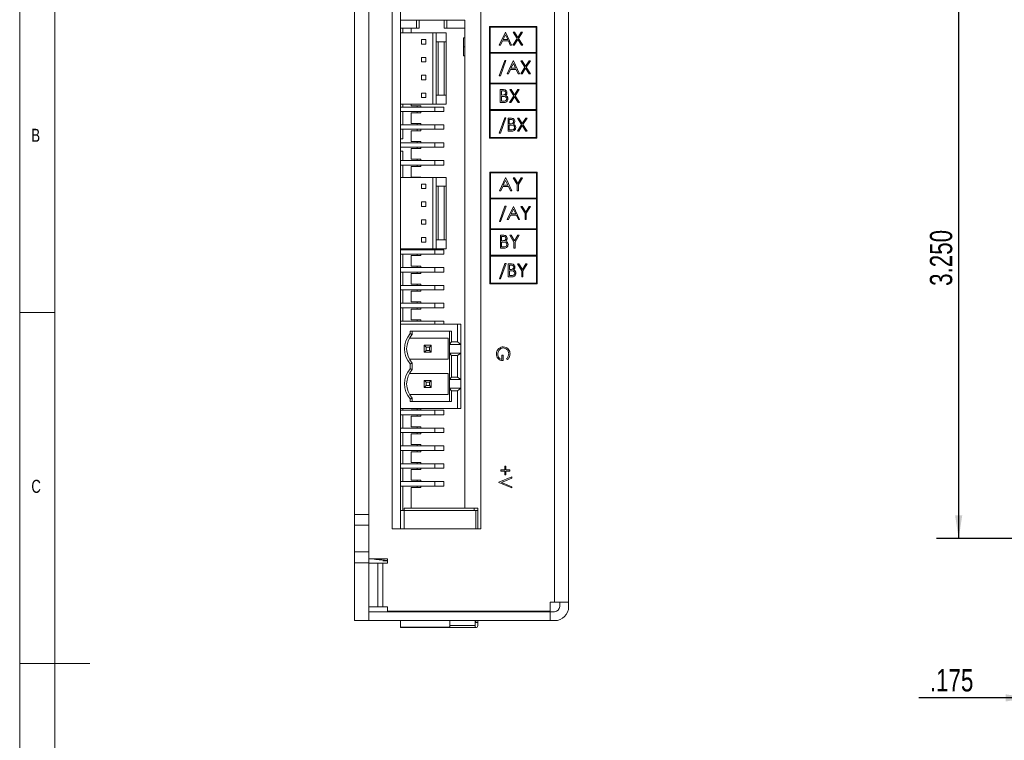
# Model space of a CAD drawing. Header units: inches. Extents: x 0.2 to 16.3, y 0.2 to 11.5.
# Tile 13 of 22: x 0.2 to 5.7, y 5.4 to 9.5. Entities that reach past the tile are written whole.
import ezdxf

# ---------------------------------------------------------------- set-up
doc = ezdxf.new("R2010")
doc.units = ezdxf.units.IN
doc.header["$MEASUREMENT"] = 0
doc.layers.add('FORMAT', color=7, linetype='Continuous')
doc.styles.add('SLDTEXTSTYLE0', font='TXT', dxfattribs={"width": 0.75})
doc.dimstyles.new('SLDDIMSTYLE0', dxfattribs={"dimtxt": 0.125, "dimasz": 0.13, "dimexe": 0, "dimexo": 0.0625, "dimgap": 0.03125, "dimtad": 2, "dimdec": 3, "dimzin": 4, "dimdsep": 46, "dimtxsty": 'Standard', "dimsah": 1, "dimcen": 0.09, "dimadec": 0, "dimazin": 0, "dimtfac": 1, "dimtdec": 3, "dimtofl": 0, "dimtmove": 0, "dimatfit": 3, "dimfxl": 1, "dimtolj": 1, "dimtzin": 12, "dimarcsym": 0})
doc.dimstyles.new('SLDDIMSTYLE2', dxfattribs={"dimtxt": 0.125, "dimasz": 0.13, "dimexe": 0, "dimexo": 0.0625, "dimgap": 0.03125, "dimtad": 2, "dimdec": 3, "dimzin": 12, "dimdsep": 46, "dimtxsty": 'Standard', "dimsah": 1, "dimcen": 0.09, "dimadec": 0, "dimazin": 0, "dimtfac": 1, "dimtdec": 3, "dimtofl": 0, "dimtmove": 0, "dimatfit": 3, "dimfxl": 1, "dimtolj": 1, "dimtzin": 12, "dimarcsym": 0})

# ---------------------------------------------------------------- blocks, each defined once
blk = doc.blocks.new('*D5')
at = {"layer": 'FORMAT'}
for p, q in [((5.8033, 9.7971), (5.3346, 9.7971)), ((5.4596, 6.5471), (5.4596, 9.7971)), ((5.8033, 6.5471), (5.3346, 6.5471))]:
    blk.add_line(p, q, dxfattribs=at)
for points in [[(5.4596, 9.7971), (5.4396, 9.6671), (5.4796, 9.6671)], [(5.4596, 6.5471), (5.4796, 6.6771), (5.4396, 6.6771)]]:
    blk.add_solid(points, dxfattribs=at)
at = {"layer": 'FORMAT', "insert": (5.2984, 7.9643), "char_height": 0.125, "attachment_point": 1, "rotation": 90, "style": 'SLDTEXTSTYLE0'}
blk.add_mtext('3.250', dxfattribs=at)
blk = doc.blocks.new('*D6')
at = {"layer": 'FORMAT'}
for p, q in [((6.0283, 6.3221), (6.0283, 5.5291)), ((5.8533, 6.0371), (5.8533, 5.5291)), ((5.8533, 5.6541), (5.2355, 5.6541)), ((5.8533, 5.6541), (6.0283, 5.6541)), ((6.0283, 5.6541), (6.2783, 5.6541))]:
    blk.add_line(p, q, dxfattribs=at)
for points in [[(5.8533, 5.6541), (5.7233, 5.6741), (5.7233, 5.6341)], [(6.0283, 5.6541), (6.1583, 5.6341), (6.1583, 5.6741)]]:
    blk.add_solid(points, dxfattribs=at)
at = {"layer": 'FORMAT', "insert": (5.298, 5.8152), "char_height": 0.125, "attachment_point": 1, "style": 'SLDTEXTSTYLE0'}
blk.add_mtext('.175', dxfattribs=at)

msp = doc.modelspace()

# ---------------------------------------------------------------- linework, layer by layer
at = {"color": 7, "linetype": 'Continuous', "lineweight": 0}
for p, q in [((0.1969, 11.4961), (0.1969, 0.1969)), ((0.3937, 11.2992), (0.3937, 0.3937)), ((0.1969, 7.815), (0.3937, 7.815)), ((0.1969, 5.8465), (0.5906, 5.8465))]:
    msp.add_line(p, q, dxfattribs=at)
at = {"color": 7, "linetype": 'Continuous', "lineweight": 15}
for p, q in [((3.1945, 6.1911), (3.1945, 10.1071)), ((3.2735, 10.1071), (3.2735, 6.1911)), ((2.0735, 9.6621), (2.0735, 6.6821)), ((2.1535, 9.6621), (2.1535, 6.6821)), ((2.2845, 9.5071), (2.2845, 6.6021)), ((2.3315, 9.5071), (2.3315, 9.3829)), ((2.7805, 6.6021), (2.7805, 9.5071)), ((2.3315, 9.4543), (2.4215, 9.4543)), ((2.4215, 9.4543), (2.4215, 9.4093)), ((2.4215, 9.4543), (2.4365, 9.4543)), ((2.4365, 9.4543), (2.4365, 9.4093)), ((2.5765, 9.4543), (2.4365, 9.4543)), ((2.5765, 9.4093), (2.5765, 9.4543)), ((2.5765, 9.4543), (2.5915, 9.4543)), ((2.5915, 9.4543), (2.5915, 9.4093)), ((2.5915, 9.4543), (2.6915, 9.4543)), ((2.6915, 9.4093), (2.6915, 9.4543)), ((2.3315, 9.4093), (2.4215, 9.4093)), ((2.3315, 8.9829), (2.3315, 9.3829)), ((2.5115, 9.3829), (2.3315, 9.3829)), ((2.344, 9.3829), (2.344, 9.4093)), ((2.3908, 9.4093), (2.3908, 9.3829)), ((2.4215, 9.4093), (2.4365, 9.4093)), ((2.5315, 9.3829), (2.5115, 9.3829)), ((2.5115, 8.9829), (2.5115, 9.3829)), ((2.5315, 9.3329), (2.5315, 9.3829)), ((2.5865, 9.3829), (2.5315, 9.3829)), ((2.5765, 9.4093), (2.5915, 9.4093)), ((2.5865, 9.3829), (2.5865, 9.3329)), ((2.6915, 9.4093), (2.5915, 9.4093)), ((2.6915, 9.4093), (2.6915, 9.3543)), ((3.0956, 9.419), (2.8303, 9.419)), ((2.8303, 9.419), (2.8303, 8.7921)), ((3.0916, 9.4151), (2.8342, 9.4151)), ((2.8342, 9.4151), (2.8342, 9.2723)), ((2.8847, 9.3142), (2.9193, 9.3871)), ((2.9193, 9.3871), (2.9202, 9.3871)), ((2.9202, 9.3871), (2.9539, 9.3142)), ((2.9618, 9.3871), (2.9694, 9.3871)), ((2.9847, 9.3514), (2.9618, 9.3871)), ((2.9694, 9.3871), (2.9884, 9.3573)), ((2.9884, 9.3573), (3.0075, 9.3871)), ((3.0151, 9.3871), (2.9922, 9.3514)), ((3.0075, 9.3871), (3.0151, 9.3871)), ((3.0916, 9.2723), (3.0916, 9.4151)), ((3.0956, 8.7921), (3.0956, 9.419)), ((2.449, 9.3204), (2.449, 9.3454)), ((2.474, 9.3454), (2.449, 9.3454)), ((2.474, 9.3204), (2.474, 9.3454)), ((2.5315, 9.0329), (2.5315, 9.3329)), ((2.5315, 9.3329), (2.5415, 9.3329)), ((2.5415, 9.3329), (2.5415, 9.0329)), ((2.5765, 9.3329), (2.5415, 9.3329)), ((2.5765, 9.0329), (2.5765, 9.3329)), ((2.5765, 9.3329), (2.5865, 9.3329)), ((2.5865, 9.3329), (2.5865, 9.0329)), ((2.684, 9.3543), (2.6915, 9.3543)), ((2.684, 9.2543), (2.684, 9.3543)), ((2.6915, 9.3543), (2.6915, 9.3043)), ((2.9029, 9.3376), (2.8918, 9.3142)), ((2.936, 9.3376), (2.9029, 9.3376)), ((2.9197, 9.3729), (2.9065, 9.3451)), ((2.9065, 9.3451), (2.9325, 9.3451)), ((2.9325, 9.3451), (2.9197, 9.3729)), ((2.9467, 9.3142), (2.936, 9.3376)), ((2.9609, 9.3142), (2.9847, 9.3514)), ((2.9884, 9.3455), (2.9684, 9.3142)), ((3.0085, 9.3142), (2.9884, 9.3455)), ((2.9922, 9.3514), (3.016, 9.3142)), ((2.449, 9.3204), (2.474, 9.3204)), ((2.6915, 9.3043), (2.684, 9.3043)), ((2.6915, 9.3043), (2.6915, 9.2543)), ((2.8342, 9.2723), (3.0916, 9.2723)), ((2.8918, 9.3142), (2.8847, 9.3142)), ((2.9539, 9.3142), (2.9467, 9.3142)), ((2.9684, 9.3142), (2.9609, 9.3142)), ((3.016, 9.3142), (3.0085, 9.3142)), ((2.449, 9.2204), (2.449, 9.2454)), ((2.474, 9.2454), (2.449, 9.2454)), ((2.449, 9.2204), (2.474, 9.2204)), ((2.474, 9.2204), (2.474, 9.2454)), ((2.6915, 9.2543), (2.684, 9.2543)), ((2.6915, 9.2543), (2.6915, 6.7171)), ((3.0916, 9.2683), (2.8342, 9.2683)), ((2.8342, 9.2683), (2.8342, 9.1009)), ((2.8847, 9.143), (2.9152, 9.2281)), ((2.9221, 9.2281), (2.8916, 9.143)), ((2.9152, 9.2281), (2.9221, 9.2281)), ((2.9286, 9.1533), (2.9632, 9.2262)), ((2.9632, 9.2262), (2.9641, 9.2262)), ((2.9641, 9.2262), (2.9978, 9.1533)), ((3.0057, 9.2262), (3.0133, 9.2262)), ((3.0286, 9.1905), (3.0057, 9.2262)), ((3.0133, 9.2262), (3.0324, 9.1964)), ((3.0324, 9.1964), (3.0515, 9.2262)), ((3.059, 9.2262), (3.0362, 9.1905)), ((3.0515, 9.2262), (3.059, 9.2262)), ((3.0916, 9.1009), (3.0916, 9.2683)), ((2.9468, 9.1767), (2.9358, 9.1533)), ((2.9799, 9.1767), (2.9468, 9.1767)), ((2.9636, 9.212), (2.9504, 9.1842)), ((2.9504, 9.1842), (2.9765, 9.1842)), ((2.9765, 9.1842), (2.9636, 9.212)), ((2.9907, 9.1533), (2.9799, 9.1767)), ((3.0048, 9.1533), (3.0286, 9.1905)), ((3.0324, 9.1846), (3.0124, 9.1533)), ((3.0524, 9.1533), (3.0324, 9.1846)), ((3.0362, 9.1905), (3.06, 9.1533)), ((2.449, 9.1204), (2.449, 9.1454)), ((2.474, 9.1454), (2.449, 9.1454)), ((2.449, 9.1204), (2.474, 9.1204)), ((2.474, 9.1204), (2.474, 9.1454)), ((2.8916, 9.143), (2.8847, 9.143)), ((2.9358, 9.1533), (2.9286, 9.1533)), ((2.9978, 9.1533), (2.9907, 9.1533)), ((3.0124, 9.1533), (3.0048, 9.1533)), ((3.06, 9.1533), (3.0524, 9.1533)), ((2.8342, 9.1009), (3.0916, 9.1009)), ((2.8342, 9.097), (2.8342, 8.9524)), ((3.0916, 9.097), (2.8342, 9.097)), ((2.8903, 9.0653), (2.9045, 9.0653)), ((2.8903, 8.9924), (2.8903, 9.0653)), ((2.8968, 9.0579), (2.8968, 9.0345)), ((2.9057, 9.0579), (2.8968, 9.0579)), ((2.9431, 9.0653), (2.9507, 9.0653)), ((2.966, 9.0296), (2.9431, 9.0653)), ((2.9507, 9.0653), (2.9697, 9.0355)), ((2.9697, 9.0355), (2.9888, 9.0653)), ((2.9964, 9.0653), (2.9735, 9.0296)), ((2.9888, 9.0653), (2.9964, 9.0653)), ((3.0916, 8.9524), (3.0916, 9.097)), ((2.474, 9.0454), (2.449, 9.0454)), ((2.449, 9.0204), (2.449, 9.0454)), ((2.449, 9.0204), (2.474, 9.0204)), ((2.474, 9.0204), (2.474, 9.0454)), ((2.5415, 9.0329), (2.5315, 9.0329)), ((2.5315, 8.9829), (2.5315, 9.0329)), ((2.5415, 9.0329), (2.5765, 9.0329)), ((2.5865, 9.0329), (2.5765, 9.0329)), ((2.5865, 9.0329), (2.5865, 8.9829)), ((2.8968, 9.0345), (2.9012, 9.0345)), ((2.8968, 9.027), (2.8968, 8.9999)), ((2.9012, 9.027), (2.8968, 9.027)), ((2.8968, 8.9999), (2.9061, 8.9999)), ((2.9422, 8.9924), (2.966, 9.0296)), ((2.9697, 9.0237), (2.9497, 8.9924)), ((2.9898, 8.9924), (2.9697, 9.0237)), ((2.9735, 9.0296), (2.9973, 8.9924)), ((2.3315, 8.9829), (2.5115, 8.9829)), ((2.3315, 8.9829), (2.3315, 8.5728)), ((2.3315, 8.9666), (2.5242, 8.9666)), ((2.3315, 8.9421), (2.5242, 8.9421)), ((2.344, 8.9666), (2.344, 8.9829)), ((2.344, 8.8666), (2.344, 8.9421)), ((2.3908, 8.9829), (2.3908, 8.9743)), ((2.3908, 8.9743), (2.4242, 8.9743)), ((2.4242, 8.9743), (2.445, 8.9743)), ((2.4242, 8.9743), (2.4242, 8.9666)), ((2.4242, 8.9421), (2.4242, 8.9343)), ((2.445, 8.9743), (2.445, 8.9666)), ((2.445, 8.9421), (2.445, 8.9343)), ((2.5315, 8.9829), (2.5115, 8.9829)), ((2.5242, 8.9421), (2.5242, 8.9666)), ((2.5242, 8.9666), (2.5737, 8.9666)), ((2.5242, 8.9421), (2.5737, 8.9421)), ((2.5865, 8.9829), (2.5315, 8.9829)), ((2.5737, 8.9666), (2.5737, 8.9421)), ((2.8342, 8.9524), (3.0916, 8.9524)), ((2.8342, 8.9484), (2.8342, 8.796)), ((3.0916, 8.9484), (2.8342, 8.9484)), ((2.91, 8.9924), (2.8903, 8.9924)), ((2.9497, 8.9924), (2.9422, 8.9924)), ((2.9973, 8.9924), (2.9898, 8.9924)), ((3.0916, 8.796), (3.0916, 8.9484)), ((2.3908, 8.9343), (2.3908, 8.8743)), ((2.4242, 8.9343), (2.3908, 8.9343)), ((2.4242, 8.9343), (2.445, 8.9343)), ((2.8847, 8.8212), (2.9152, 8.9063)), ((2.9221, 8.9063), (2.8916, 8.8212)), ((2.9152, 8.9063), (2.9221, 8.9063)), ((2.9342, 8.9044), (2.9485, 8.9044)), ((2.9342, 8.8315), (2.9342, 8.9044)), ((2.9408, 8.897), (2.9408, 8.8736)), ((2.9496, 8.897), (2.9408, 8.897)), ((2.987, 8.9044), (2.9946, 8.9044)), ((3.0099, 8.8687), (2.987, 8.9044)), ((2.9946, 8.9044), (3.0137, 8.8746)), ((3.0137, 8.8746), (3.0328, 8.9044)), ((3.0403, 8.9044), (3.0175, 8.8687)), ((3.0328, 8.9044), (3.0403, 8.9044)), ((2.3315, 8.8666), (2.5242, 8.8666)), ((2.3315, 8.8421), (2.5242, 8.8421)), ((2.344, 8.7893), (2.344, 8.8421)), ((2.3908, 8.8743), (2.4242, 8.8743)), ((2.3908, 8.8343), (2.3908, 8.7743)), ((2.4242, 8.8343), (2.3908, 8.8343)), ((2.4242, 8.8743), (2.445, 8.8743)), ((2.4242, 8.8743), (2.4242, 8.8666)), ((2.4242, 8.8421), (2.4242, 8.8343)), ((2.4242, 8.8343), (2.445, 8.8343)), ((2.445, 8.8743), (2.445, 8.8666)), ((2.445, 8.8421), (2.445, 8.8343)), ((2.5242, 8.8421), (2.5242, 8.8666)), ((2.5242, 8.8666), (2.5737, 8.8666)), ((2.5242, 8.8421), (2.5737, 8.8421)), ((2.5737, 8.8666), (2.5737, 8.8421)), ((2.9539, 8.8315), (2.9342, 8.8315)), ((2.9408, 8.8736), (2.9452, 8.8736)), ((2.9408, 8.8661), (2.9408, 8.839)), ((2.9451, 8.8661), (2.9408, 8.8661)), ((2.9408, 8.839), (2.9501, 8.839)), ((2.9861, 8.8315), (3.0099, 8.8687)), ((2.9937, 8.8315), (2.9861, 8.8315)), ((3.0137, 8.8628), (2.9937, 8.8315)), ((3.0337, 8.8315), (3.0137, 8.8628)), ((3.0175, 8.8687), (3.0413, 8.8315)), ((3.0413, 8.8315), (3.0337, 8.8315)), ((2.3315, 8.7893), (2.344, 8.7893)), ((2.8303, 8.7921), (3.0956, 8.7921)), ((2.8342, 8.796), (3.0916, 8.796)), ((2.8916, 8.8212), (2.8847, 8.8212)), ((2.3315, 8.7666), (2.5242, 8.7666)), ((2.3315, 8.7421), (2.5242, 8.7421)), ((2.344, 8.7193), (2.3315, 8.7193)), ((2.344, 8.6666), (2.344, 8.7193)), ((2.3908, 8.7743), (2.4242, 8.7743)), ((2.3908, 8.7343), (2.3908, 8.6743)), ((2.4242, 8.7343), (2.3908, 8.7343)), ((2.4242, 8.7743), (2.445, 8.7743)), ((2.4242, 8.7743), (2.4242, 8.7666)), ((2.4242, 8.7421), (2.4242, 8.7343)), ((2.4242, 8.7343), (2.445, 8.7343)), ((2.445, 8.7743), (2.445, 8.7666)), ((2.445, 8.7421), (2.445, 8.7343)), ((2.5242, 8.7421), (2.5242, 8.7666)), ((2.5242, 8.7666), (2.5737, 8.7666)), ((2.5242, 8.7421), (2.5737, 8.7421)), ((2.5737, 8.7666), (2.5737, 8.7421)), ((2.3315, 8.6666), (2.5242, 8.6666)), ((2.3908, 8.6743), (2.4242, 8.6743)), ((2.4242, 8.6743), (2.445, 8.6743)), ((2.4242, 8.6743), (2.4242, 8.6666)), ((2.445, 8.6743), (2.445, 8.6666)), ((2.5242, 8.6421), (2.5242, 8.6666)), ((2.5242, 8.6666), (2.5737, 8.6666)), ((2.5737, 8.6666), (2.5737, 8.6421)), ((2.3315, 8.6421), (2.5242, 8.6421)), ((2.344, 8.5728), (2.344, 8.6421)), ((2.3908, 8.6343), (2.3908, 8.5743)), ((2.4242, 8.6343), (2.3908, 8.6343)), ((2.4242, 8.6421), (2.4242, 8.6343)), ((2.4242, 8.6343), (2.445, 8.6343)), ((2.445, 8.6421), (2.445, 8.6343)), ((2.5242, 8.6421), (2.5737, 8.6421)), ((2.3315, 8.1728), (2.3315, 8.5728)), ((2.5115, 8.5728), (2.3315, 8.5728)), ((2.3908, 8.5743), (2.4242, 8.5743)), ((2.4242, 8.5743), (2.445, 8.5743)), ((2.4242, 8.5743), (2.4242, 8.5728)), ((2.445, 8.5743), (2.445, 8.5728)), ((2.5315, 8.5728), (2.5115, 8.5728)), ((2.5115, 8.1728), (2.5115, 8.5728)), ((2.5315, 8.5228), (2.5315, 8.5728)), ((2.5865, 8.5728), (2.5315, 8.5728)), ((2.5865, 8.5728), (2.5865, 8.5228)), ((3.0974, 8.6022), (2.8321, 8.6022)), ((2.8321, 8.6022), (2.8321, 7.9753)), ((2.8361, 8.5983), (2.8361, 8.4555)), ((3.0935, 8.5983), (2.8361, 8.5983)), ((2.8856, 8.4974), (2.9201, 8.5703)), ((2.9205, 8.5561), (2.9073, 8.5283)), ((2.9201, 8.5703), (2.9211, 8.5703)), ((2.9334, 8.5283), (2.9205, 8.5561)), ((2.9211, 8.5703), (2.9547, 8.4974)), ((2.9622, 8.5703), (2.9697, 8.5703)), ((2.9856, 8.5321), (2.9622, 8.5703)), ((2.9697, 8.5703), (2.9889, 8.539)), ((2.9889, 8.539), (3.008, 8.5703)), ((3.0155, 8.5703), (2.9921, 8.5321)), ((3.008, 8.5703), (3.0155, 8.5703)), ((3.0935, 8.4555), (3.0935, 8.5983)), ((3.0974, 7.9753), (3.0974, 8.6022)), ((2.474, 8.5353), (2.449, 8.5353)), ((2.449, 8.5103), (2.449, 8.5353)), ((2.449, 8.5103), (2.474, 8.5103)), ((2.474, 8.5103), (2.474, 8.5353)), ((2.5315, 8.2228), (2.5315, 8.5228)), ((2.5315, 8.5228), (2.5415, 8.5228)), ((2.5415, 8.5228), (2.5415, 8.2228)), ((2.5765, 8.5228), (2.5415, 8.5228)), ((2.5765, 8.2228), (2.5765, 8.5228)), ((2.5765, 8.5228), (2.5865, 8.5228)), ((2.5865, 8.5228), (2.5865, 8.2228)), ((2.9038, 8.5208), (2.8927, 8.4974)), ((2.9368, 8.5208), (2.9038, 8.5208)), ((2.9073, 8.5283), (2.9334, 8.5283)), ((2.9476, 8.4974), (2.9368, 8.5208)), ((2.9856, 8.4974), (2.9856, 8.5321)), ((2.9921, 8.5321), (2.9921, 8.4974)), ((2.8361, 8.4555), (3.0935, 8.4555)), ((2.8361, 8.4515), (2.8361, 8.2841)), ((3.0935, 8.4515), (2.8361, 8.4515)), ((2.8927, 8.4974), (2.8856, 8.4974)), ((2.9547, 8.4974), (2.9476, 8.4974)), ((2.9921, 8.4974), (2.9856, 8.4974)), ((3.0935, 8.2841), (3.0935, 8.4515)), ((2.449, 8.4103), (2.449, 8.4353)), ((2.474, 8.4353), (2.449, 8.4353)), ((2.449, 8.4103), (2.474, 8.4103)), ((2.474, 8.4103), (2.474, 8.4353)), ((2.8856, 8.3262), (2.9161, 8.4113)), ((2.923, 8.4113), (2.8925, 8.3262)), ((2.9161, 8.4113), (2.923, 8.4113)), ((2.9295, 8.3365), (2.9641, 8.4094)), ((2.9645, 8.3952), (2.9513, 8.3674)), ((2.9641, 8.4094), (2.965, 8.4094)), ((2.9773, 8.3674), (2.9645, 8.3952)), ((2.965, 8.4094), (2.9987, 8.3365)), ((3.0062, 8.4094), (3.0136, 8.4094)), ((3.0295, 8.3712), (3.0062, 8.4094)), ((3.0136, 8.4094), (3.0328, 8.3781)), ((3.0328, 8.3781), (3.0519, 8.4094)), ((3.0594, 8.4094), (3.0361, 8.3712)), ((3.0519, 8.4094), (3.0594, 8.4094)), ((2.449, 8.3103), (2.449, 8.3353)), ((2.474, 8.3353), (2.449, 8.3353)), ((2.474, 8.3103), (2.474, 8.3353)), ((2.9366, 8.3365), (2.9295, 8.3365)), ((2.9477, 8.3599), (2.9366, 8.3365)), ((2.9808, 8.3599), (2.9477, 8.3599)), ((2.9513, 8.3674), (2.9773, 8.3674)), ((2.9916, 8.3365), (2.9808, 8.3599)), ((2.9987, 8.3365), (2.9916, 8.3365)), ((3.0295, 8.3365), (3.0295, 8.3712)), ((3.0361, 8.3365), (3.0295, 8.3365)), ((3.0361, 8.3712), (3.0361, 8.3365)), ((2.449, 8.3103), (2.474, 8.3103)), ((2.8361, 8.2841), (3.0935, 8.2841)), ((3.0935, 8.2802), (2.8361, 8.2802)), ((2.8361, 8.2802), (2.8361, 8.1356)), ((2.8925, 8.3262), (2.8856, 8.3262)), ((3.0935, 8.1356), (3.0935, 8.2802)), ((2.474, 8.2353), (2.449, 8.2353)), ((2.449, 8.2103), (2.449, 8.2353)), ((2.474, 8.2103), (2.474, 8.2353)), ((2.5415, 8.2228), (2.5315, 8.2228)), ((2.5315, 8.1728), (2.5315, 8.2228)), ((2.5415, 8.2228), (2.5765, 8.2228)), ((2.5865, 8.2228), (2.5765, 8.2228)), ((2.5865, 8.2228), (2.5865, 8.1728)), ((2.8912, 8.2485), (2.9054, 8.2485)), ((2.8912, 8.1756), (2.8912, 8.2485)), ((2.8977, 8.241), (2.8977, 8.2177)), ((2.9066, 8.241), (2.8977, 8.241)), ((2.9435, 8.2485), (2.951, 8.2485)), ((2.9669, 8.2103), (2.9435, 8.2485)), ((2.951, 8.2485), (2.9702, 8.2172)), ((2.9702, 8.2172), (2.9893, 8.2485)), ((2.9968, 8.2485), (2.9734, 8.2103)), ((2.9893, 8.2485), (2.9968, 8.2485)), ((2.3315, 8.1728), (2.5115, 8.1728)), ((2.3315, 8.1728), (2.3315, 7.7495)), ((2.344, 8.1666), (2.344, 8.1728)), ((2.4242, 8.1728), (2.4242, 8.1666)), ((2.445, 8.1728), (2.445, 8.1666)), ((2.449, 8.2103), (2.474, 8.2103)), ((2.5315, 8.1728), (2.5115, 8.1728)), ((2.5865, 8.1728), (2.5315, 8.1728)), ((2.9109, 8.1756), (2.8912, 8.1756)), ((2.8977, 8.2177), (2.9021, 8.2177)), ((2.8977, 8.2102), (2.8977, 8.1831)), ((2.9021, 8.2102), (2.8977, 8.2102)), ((2.8977, 8.1831), (2.907, 8.1831)), ((2.9669, 8.1756), (2.9669, 8.2103)), ((2.9734, 8.1756), (2.9669, 8.1756)), ((2.9734, 8.2103), (2.9734, 8.1756)), ((2.3315, 8.1666), (2.5242, 8.1666)), ((2.3315, 8.1421), (2.5242, 8.1421)), ((2.344, 8.0666), (2.344, 8.1421)), ((2.3908, 8.1343), (2.3908, 8.0743)), ((2.4242, 8.1343), (2.3908, 8.1343)), ((2.4242, 8.1421), (2.4242, 8.1343)), ((2.4242, 8.1343), (2.445, 8.1343)), ((2.445, 8.1421), (2.445, 8.1343)), ((2.5242, 8.1421), (2.5242, 8.1666)), ((2.5242, 8.1666), (2.5737, 8.1666)), ((2.5242, 8.1421), (2.5737, 8.1421)), ((2.5737, 8.1666), (2.5737, 8.1421)), ((2.8361, 8.1356), (3.0935, 8.1356)), ((2.8361, 8.1316), (2.8361, 7.9792)), ((3.0935, 8.1316), (2.8361, 8.1316)), ((3.0935, 7.9792), (3.0935, 8.1316)), ((2.3315, 8.0666), (2.5242, 8.0666)), ((2.3908, 8.0743), (2.4242, 8.0743)), ((2.4242, 8.0743), (2.445, 8.0743)), ((2.4242, 8.0743), (2.4242, 8.0666)), ((2.445, 8.0743), (2.445, 8.0666)), ((2.5242, 8.0421), (2.5242, 8.0666)), ((2.5242, 8.0666), (2.5737, 8.0666)), ((2.5737, 8.0666), (2.5737, 8.0421)), ((2.8856, 8.0044), (2.9161, 8.0895)), ((2.923, 8.0895), (2.8925, 8.0044)), ((2.9161, 8.0895), (2.923, 8.0895)), ((2.9351, 8.0876), (2.9493, 8.0876)), ((2.9351, 8.0147), (2.9351, 8.0876)), ((2.9505, 8.0801), (2.9416, 8.0801)), ((2.9416, 8.0801), (2.9416, 8.0568)), ((2.9875, 8.0876), (2.9949, 8.0876)), ((3.0108, 8.0494), (2.9875, 8.0876)), ((2.9949, 8.0876), (3.0141, 8.0563)), ((3.0141, 8.0563), (3.0332, 8.0876)), ((3.0407, 8.0876), (3.0174, 8.0494)), ((3.0332, 8.0876), (3.0407, 8.0876)), ((2.3315, 8.0421), (2.5242, 8.0421)), ((2.344, 7.9666), (2.344, 8.0421)), ((2.3908, 8.0343), (2.3908, 7.9743)), ((2.4242, 8.0343), (2.3908, 8.0343)), ((2.4242, 8.0421), (2.4242, 8.0343)), ((2.4242, 8.0343), (2.445, 8.0343)), ((2.445, 8.0421), (2.445, 8.0343)), ((2.5242, 8.0421), (2.5737, 8.0421)), ((2.8925, 8.0044), (2.8856, 8.0044)), ((2.9548, 8.0147), (2.9351, 8.0147)), ((2.9416, 8.0568), (2.946, 8.0568)), ((2.9416, 8.0493), (2.9416, 8.0222)), ((2.946, 8.0493), (2.9416, 8.0493)), ((2.9416, 8.0222), (2.951, 8.0222)), ((3.0108, 8.0147), (3.0108, 8.0494)), ((3.0174, 8.0147), (3.0108, 8.0147)), ((3.0174, 8.0494), (3.0174, 8.0147)), ((2.3315, 7.9666), (2.5242, 7.9666)), ((2.3908, 7.9743), (2.4242, 7.9743)), ((2.4242, 7.9743), (2.445, 7.9743)), ((2.4242, 7.9743), (2.4242, 7.9666)), ((2.445, 7.9743), (2.445, 7.9666)), ((2.5242, 7.9421), (2.5242, 7.9666)), ((2.5242, 7.9666), (2.5737, 7.9666)), ((2.5737, 7.9666), (2.5737, 7.9421)), ((2.8321, 7.9753), (3.0974, 7.9753)), ((2.8361, 7.9792), (3.0935, 7.9792)), ((2.3315, 7.9421), (2.5242, 7.9421)), ((2.344, 7.8666), (2.344, 7.9421)), ((2.3908, 7.9343), (2.3908, 7.8743)), ((2.4242, 7.9343), (2.3908, 7.9343)), ((2.4242, 7.9421), (2.4242, 7.9343)), ((2.4242, 7.9343), (2.445, 7.9343)), ((2.445, 7.9421), (2.445, 7.9343)), ((2.5242, 7.9421), (2.5737, 7.9421)), ((2.3315, 7.8666), (2.5242, 7.8666)), ((2.3315, 7.8421), (2.5242, 7.8421)), ((2.344, 7.7666), (2.344, 7.8421)), ((2.3908, 7.8743), (2.4242, 7.8743)), ((2.4242, 7.8743), (2.445, 7.8743)), ((2.4242, 7.8743), (2.4242, 7.8666)), ((2.4242, 7.8421), (2.4242, 7.8343)), ((2.445, 7.8743), (2.445, 7.8666)), ((2.445, 7.8421), (2.445, 7.8343)), ((2.5242, 7.8421), (2.5242, 7.8666)), ((2.5242, 7.8666), (2.5737, 7.8666)), ((2.5242, 7.8421), (2.5737, 7.8421)), ((2.5737, 7.8666), (2.5737, 7.8421)), ((2.3908, 7.8343), (2.3908, 7.7743)), ((2.4242, 7.8343), (2.3908, 7.8343)), ((2.4242, 7.8343), (2.445, 7.8343)), ((2.3315, 7.7666), (2.5242, 7.7666)), ((2.3315, 7.7495), (2.3315, 7.2771)), ((2.6504, 7.7495), (2.3315, 7.7495)), ((2.3908, 7.7743), (2.4242, 7.7743)), ((2.4242, 7.7743), (2.445, 7.7743)), ((2.4242, 7.7743), (2.4242, 7.7666)), ((2.445, 7.7743), (2.445, 7.7666)), ((2.5242, 7.7666), (2.5737, 7.7666)), ((2.5242, 7.7495), (2.5242, 7.7666)), ((2.5737, 7.7666), (2.5737, 7.7495)), ((2.6504, 7.6501), (2.6504, 7.7495)), ((2.67, 7.7495), (2.6504, 7.7495)), ((2.67, 7.2771), (2.67, 7.7495)), ((2.5992, 7.6708), (2.3815, 7.6708)), ((2.3854, 7.7101), (2.6179, 7.7101)), ((2.3854, 7.6965), (2.3854, 7.7101)), ((2.3972, 7.7101), (2.3972, 7.692)), ((2.5992, 7.5527), (2.5992, 7.6708)), ((2.6056, 7.6371), (2.6056, 7.7101)), ((2.6179, 7.6501), (2.6179, 7.7101)), ((2.4747, 7.6208), (2.4641, 7.6314)), ((2.4641, 7.6314), (2.5035, 7.6314)), ((2.4641, 7.6314), (2.4641, 7.592)), ((2.493, 7.6208), (2.4747, 7.6208)), ((2.4747, 7.6026), (2.4747, 7.6208)), ((2.5035, 7.6314), (2.493, 7.6208)), ((2.493, 7.6026), (2.493, 7.6208)), ((2.5035, 7.6314), (2.5035, 7.592)), ((2.6056, 7.6371), (2.6179, 7.6501)), ((2.6056, 7.6355), (2.6056, 7.6371)), ((2.669, 7.6355), (2.6056, 7.6355)), ((2.6056, 7.5879), (2.6056, 7.6355)), ((2.6179, 7.6501), (2.6504, 7.6501)), ((2.6504, 7.6501), (2.669, 7.6355)), ((2.669, 7.6355), (2.669, 7.5879)), ((2.4641, 7.592), (2.4747, 7.6026)), ((2.4641, 7.592), (2.5035, 7.592)), ((2.4747, 7.6026), (2.493, 7.6026)), ((2.5035, 7.592), (2.493, 7.6026)), ((2.6056, 7.5864), (2.6056, 7.5879)), ((2.669, 7.5879), (2.6056, 7.5879)), ((2.6056, 7.4402), (2.6056, 7.5864)), ((2.6179, 7.5733), (2.6056, 7.5864)), ((2.6179, 7.5733), (2.6179, 7.4532)), ((2.6504, 7.5733), (2.6179, 7.5733)), ((2.669, 7.5879), (2.6504, 7.5733)), ((2.6504, 7.5733), (2.6504, 7.4532)), ((2.8988, 7.5767), (2.9062, 7.5767)), ((2.8988, 7.5524), (2.8988, 7.5767)), ((2.9062, 7.5767), (2.9062, 7.5459)), ((2.3815, 7.5527), (2.5992, 7.5527)), ((2.3854, 7.4997), (2.3854, 7.5269)), ((2.3972, 7.5314), (2.3972, 7.4952)), ((2.9312, 7.5506), (2.9259, 7.5562)), ((2.5992, 7.4739), (2.3815, 7.4739)), ((2.5992, 7.3558), (2.5992, 7.4739)), ((2.6056, 7.4402), (2.6179, 7.4532)), ((2.6179, 7.4532), (2.6504, 7.4532)), ((2.6504, 7.4532), (2.669, 7.4387)), ((2.4747, 7.424), (2.4641, 7.4345)), ((2.4641, 7.3952), (2.4641, 7.4345)), ((2.5035, 7.4345), (2.4641, 7.4345)), ((2.4641, 7.3952), (2.4747, 7.4057)), ((2.5035, 7.3952), (2.4641, 7.3952)), ((2.4747, 7.424), (2.4747, 7.4057)), ((2.493, 7.424), (2.4747, 7.424)), ((2.4747, 7.4057), (2.493, 7.4057)), ((2.493, 7.424), (2.5035, 7.4345)), ((2.493, 7.4057), (2.493, 7.424)), ((2.5035, 7.3952), (2.493, 7.4057)), ((2.5035, 7.3952), (2.5035, 7.4345)), ((2.6056, 7.4387), (2.6056, 7.4402)), ((2.6056, 7.4387), (2.669, 7.4387)), ((2.6056, 7.391), (2.6056, 7.4387)), ((2.669, 7.4387), (2.669, 7.391)), ((2.3815, 7.3558), (2.5992, 7.3558)), ((2.6056, 7.3895), (2.6056, 7.391)), ((2.6056, 7.391), (2.669, 7.391)), ((2.6056, 7.3164), (2.6056, 7.3895)), ((2.6179, 7.3765), (2.6056, 7.3895)), ((2.6179, 7.3164), (2.6179, 7.3765)), ((2.6504, 7.3765), (2.6179, 7.3765)), ((2.669, 7.391), (2.6504, 7.3765)), ((2.6504, 7.2771), (2.6504, 7.3765)), ((2.3854, 7.3164), (2.3854, 7.3301)), ((2.6179, 7.3164), (2.3854, 7.3164)), ((2.3972, 7.3346), (2.3972, 7.3164)), ((2.3315, 7.2771), (2.6504, 7.2771)), ((2.3315, 7.2771), (2.3315, 6.6021)), ((2.3315, 7.2666), (2.5242, 7.2666)), ((2.3315, 7.2421), (2.5242, 7.2421)), ((2.344, 7.2771), (2.344, 7.2666)), ((2.344, 7.2421), (2.344, 7.1666)), ((2.3908, 7.2771), (2.3908, 7.2743)), ((2.3908, 7.2743), (2.4242, 7.2743)), ((2.3908, 7.2343), (2.3908, 7.1743)), ((2.4242, 7.2343), (2.3908, 7.2343)), ((2.4242, 7.2743), (2.445, 7.2743)), ((2.4242, 7.2743), (2.4242, 7.2666)), ((2.4242, 7.2421), (2.4242, 7.2343)), ((2.4242, 7.2343), (2.445, 7.2343)), ((2.445, 7.2743), (2.445, 7.2666)), ((2.445, 7.2421), (2.445, 7.2343)), ((2.5242, 7.2421), (2.5242, 7.2666)), ((2.5242, 7.2666), (2.5737, 7.2666)), ((2.5242, 7.2421), (2.5737, 7.2421)), ((2.5737, 7.2666), (2.5737, 7.2421)), ((2.6504, 7.2771), (2.67, 7.2771)), ((2.3908, 7.1743), (2.4242, 7.1743)), ((2.4242, 7.1743), (2.445, 7.1743)), ((2.4242, 7.1743), (2.4242, 7.1666)), ((2.445, 7.1743), (2.445, 7.1666)), ((2.3315, 7.1666), (2.5242, 7.1666)), ((2.3315, 7.1421), (2.5242, 7.1421)), ((2.344, 7.1421), (2.344, 7.0666)), ((2.3908, 7.1343), (2.3908, 7.0743)), ((2.4242, 7.1343), (2.3908, 7.1343)), ((2.4242, 7.1421), (2.4242, 7.1343)), ((2.4242, 7.1343), (2.445, 7.1343)), ((2.445, 7.1421), (2.445, 7.1343)), ((2.5242, 7.1421), (2.5242, 7.1666)), ((2.5242, 7.1666), (2.5737, 7.1666)), ((2.5242, 7.1421), (2.5737, 7.1421)), ((2.5737, 7.1666), (2.5737, 7.1421)), ((2.3315, 7.0666), (2.5242, 7.0666)), ((2.3908, 7.0743), (2.4242, 7.0743)), ((2.4242, 7.0743), (2.445, 7.0743)), ((2.4242, 7.0743), (2.4242, 7.0666)), ((2.445, 7.0743), (2.445, 7.0666)), ((2.5242, 7.0421), (2.5242, 7.0666)), ((2.5242, 7.0666), (2.5737, 7.0666)), ((2.5737, 7.0666), (2.5737, 7.0421)), ((2.3315, 7.0421), (2.5242, 7.0421)), ((2.344, 7.0421), (2.344, 6.9666)), ((2.3908, 7.0343), (2.3908, 6.9743)), ((2.4242, 7.0343), (2.3908, 7.0343)), ((2.4242, 7.0421), (2.4242, 7.0343)), ((2.4242, 7.0343), (2.445, 7.0343)), ((2.445, 7.0421), (2.445, 7.0343)), ((2.5242, 7.0421), (2.5737, 7.0421)), ((2.3315, 6.9666), (2.5242, 6.9666)), ((2.3908, 6.9743), (2.4242, 6.9743)), ((2.4242, 6.9743), (2.445, 6.9743)), ((2.4242, 6.9743), (2.4242, 6.9666)), ((2.445, 6.9743), (2.445, 6.9666)), ((2.5242, 6.9421), (2.5242, 6.9666)), ((2.5242, 6.9666), (2.5737, 6.9666)), ((2.5737, 6.9666), (2.5737, 6.9421)), ((2.9153, 6.9535), (2.9219, 6.9535)), ((2.9153, 6.932), (2.9153, 6.9535)), ((2.9219, 6.9535), (2.9219, 6.932)), ((2.3315, 6.9421), (2.5242, 6.9421)), ((2.344, 6.9421), (2.344, 6.8666)), ((2.3908, 6.9343), (2.3908, 6.8743)), ((2.4242, 6.9343), (2.3908, 6.9343)), ((2.4242, 6.9421), (2.4242, 6.9343)), ((2.4242, 6.9343), (2.445, 6.9343)), ((2.445, 6.9421), (2.445, 6.9343)), ((2.5242, 6.9421), (2.5737, 6.9421)), ((2.8938, 6.932), (2.9153, 6.932)), ((2.8938, 6.9254), (2.8938, 6.932)), ((2.9153, 6.9254), (2.8938, 6.9254)), ((2.9153, 6.9039), (2.9153, 6.9254)), ((2.9219, 6.9039), (2.9153, 6.9039)), ((2.9219, 6.932), (2.9434, 6.932)), ((2.9219, 6.9254), (2.9219, 6.9039)), ((2.9434, 6.9254), (2.9219, 6.9254)), ((2.9434, 6.932), (2.9434, 6.9254)), ((2.3315, 6.8666), (2.5242, 6.8666)), ((2.3908, 6.8743), (2.4242, 6.8743)), ((2.4242, 6.8743), (2.445, 6.8743)), ((2.4242, 6.8743), (2.4242, 6.8666)), ((2.445, 6.8743), (2.445, 6.8666)), ((2.5242, 6.8421), (2.5242, 6.8666)), ((2.5242, 6.8666), (2.5737, 6.8666)), ((2.5737, 6.8666), (2.5737, 6.8421)), ((2.8826, 6.8628), (2.9555, 6.8937)), ((2.8826, 6.8619), (2.8826, 6.8628)), ((2.9555, 6.831), (2.8826, 6.8619)), ((2.9555, 6.8866), (2.8981, 6.8623)), ((2.8981, 6.8623), (2.9555, 6.838)), ((2.9555, 6.8937), (2.9555, 6.8866)), ((2.3315, 6.8421), (2.5242, 6.8421)), ((2.344, 6.8421), (2.344, 6.7053)), ((2.3908, 6.8343), (2.3908, 6.7171)), ((2.4242, 6.8343), (2.3908, 6.8343)), ((2.4242, 6.8421), (2.4242, 6.8343)), ((2.4242, 6.8343), (2.445, 6.8343)), ((2.445, 6.8421), (2.445, 6.8343)), ((2.5242, 6.8421), (2.5737, 6.8421)), ((2.9555, 6.838), (2.9555, 6.831)), ((2.1535, 6.6821), (2.0735, 6.6821)), ((2.0735, 6.6821), (2.0735, 6.6221)), ((2.1535, 6.6821), (2.1535, 6.6221)), ((2.3511, 6.7053), (2.3315, 6.7053)), ((2.3511, 6.7171), (2.7448, 6.7171)), ((2.3511, 6.7053), (2.3511, 6.7171)), ((2.3511, 6.6021), (2.3511, 6.7053)), ((2.3511, 6.7053), (2.7448, 6.7053)), ((2.7448, 6.7053), (2.7448, 6.7171)), ((2.7448, 6.7171), (2.7645, 6.7171)), ((2.7527, 6.7053), (2.7448, 6.7053)), ((2.7527, 6.7053), (2.7645, 6.7053)), ((2.7527, 6.7053), (2.7527, 6.6021)), ((2.7645, 6.7171), (2.7645, 6.7053)), ((2.7645, 6.7053), (2.7645, 6.6021)), ((2.1535, 6.6221), (2.0735, 6.6221)), ((2.0735, 6.6221), (2.0735, 6.4721)), ((2.1535, 6.6221), (2.1535, 6.4721)), ((2.2845, 6.6021), (2.7805, 6.6021)), ((2.1535, 6.4721), (2.0735, 6.4721)), ((2.0735, 6.4721), (2.0735, 6.4121)), ((2.1535, 6.4721), (2.1535, 6.4121)), ((2.0735, 6.4121), (2.1535, 6.4121)), ((2.0735, 6.4121), (2.0735, 6.0871)), ((2.2575, 6.4346), (2.1535, 6.4346)), ((2.1535, 6.4121), (2.1535, 6.0871)), ((2.1535, 6.4096), (2.2035, 6.4096)), ((2.2038, 6.4297), (2.1937, 6.4324)), ((2.2035, 6.4096), (2.2035, 6.1646)), ((2.2035, 6.4096), (2.2325, 6.4096)), ((2.2325, 6.1646), (2.2325, 6.4096)), ((2.2325, 6.4096), (2.2575, 6.4096)), ((2.233, 6.4218), (2.2575, 6.4218)), ((2.2575, 6.4096), (2.2575, 6.4346)), ((3.1945, 6.1911), (3.1695, 6.1911)), ((3.1695, 6.1911), (3.1695, 6.1406)), ((3.2735, 6.1911), (3.1945, 6.1911)), ((3.2235, 6.1911), (3.2235, 6.1661)), ((3.2735, 6.1911), (3.2735, 6.1661)), ((2.2035, 6.1646), (2.1535, 6.1646)), ((2.1535, 6.1371), (3.1695, 6.1371)), ((2.2325, 6.1646), (2.2035, 6.1646)), ((2.2575, 6.1646), (2.2325, 6.1646)), ((2.2575, 6.1406), (2.2575, 6.1646)), ((3.1695, 6.1406), (2.2575, 6.1406)), ((2.3315, 6.1371), (2.3315, 6.1406)), ((2.607, 6.1371), (2.607, 6.1406)), ((2.7488, 6.1371), (2.7488, 6.1406)), ((2.7527, 6.1406), (2.7527, 6.1371)), ((2.7645, 6.1406), (2.7645, 6.1371)), ((3.1695, 6.1371), (3.1695, 6.0871)), ((3.1695, 6.1371), (3.1945, 6.1371)), ((2.0735, 6.0871), (2.1535, 6.0871)), ((2.1535, 6.0871), (3.1695, 6.0871)), ((2.3315, 6.0514), (2.3315, 6.0871)), ((2.607, 6.0553), (2.607, 6.0871)), ((2.7488, 6.0596), (2.7488, 6.0871)), ((2.7527, 6.0773), (2.7488, 6.0773)), ((2.7527, 6.0871), (2.7527, 6.0773)), ((2.7527, 6.0773), (2.7645, 6.0773)), ((2.7645, 6.0871), (2.7645, 6.0773)), ((2.7645, 6.0596), (2.7645, 6.0773)), ((3.1695, 6.0871), (3.1945, 6.0871)), ((2.3315, 6.0514), (2.6031, 6.0514)), ((2.3315, 6.0478), (2.3315, 6.0514)), ((2.3511, 6.0478), (2.3315, 6.0478)), ((2.3511, 6.0478), (2.3511, 6.0514)), ((2.3511, 6.0478), (2.7488, 6.0478)), ((2.6031, 6.0514), (2.607, 6.0514)), ((2.6031, 6.0514), (2.607, 6.0514)), ((2.607, 6.0596), (2.7488, 6.0596)), ((2.607, 6.0553), (2.607, 6.0514)), ((2.607, 6.0553), (2.607, 6.0514)), ((2.7488, 6.0596), (2.7488, 6.0478)), ((2.7488, 6.0478), (2.7527, 6.0478))]:
    msp.add_line(p, q, dxfattribs=at)
for centre, radius, start, end in [((2.4838, 7.6117), 0.1299, 139.2509, 220.7491), ((2.4838, 7.6117), 0.1181, 137.1666, 222.8334), ((2.4838, 7.4149), 0.1299, 139.2509, 220.7491), ((2.4838, 7.4149), 0.1181, 137.1666, 222.8334), ((3.1945, 6.1661), 0.029, 270, 360), ((3.1945, 6.1661), 0.079, 270, 360), ((2.6031, 6.0553), 0.00394, 270, 0), ((2.7527, 6.0596), 0.0118, 270, 360)]:
    msp.add_arc(centre, radius, start, end, dxfattribs=at)
for points, knots in [([(2.9045, 9.0653), (2.9076, 9.0653), (2.9139, 9.0651), (2.9221, 9.0614), (2.9269, 9.0546), (2.9274, 9.0497), (2.9277, 9.0473)], [0, 0, 0, 0, 0.2813166, 0.559925, 0.7799364, 1, 1, 1, 1]), ([(2.9211, 9.0471), (2.9209, 9.0489), (2.9206, 9.0516), (2.9183, 9.0544), (2.9139, 9.0575), (2.9094, 9.0577), (2.9057, 9.0579)], [0, 0, 0, 0, 0.249284, 0.374926, 0.500645, 1, 1, 1, 1]), ([(2.9012, 9.0345), (2.9058, 9.0345), (2.9115, 9.0345), (2.9172, 9.0382), (2.9194, 9.0407), (2.9209, 9.0438), (2.921, 9.046), (2.9211, 9.0471)], [0, 0, 0, 0, 0.498609, 0.624009, 0.749403, 0.874734, 1, 1, 1, 1]), ([(2.9148, 9.0261), (2.9123, 9.0265), (2.9077, 9.027), (2.9032, 9.027), (2.9012, 9.027)], [0, 0, 0, 0, 0.559735, 1, 1, 1, 1]), ([(2.9061, 8.9999), (2.9109, 8.9999), (2.9181, 8.9999), (2.9243, 9.0055), (2.9264, 9.0097), (2.9266, 9.012), (2.9267, 9.0131)], [0, 0, 0, 0, 0.499361, 0.748736, 0.8744, 1, 1, 1, 1]), ([(2.9333, 9.0131), (2.9329, 9.0098), (2.932, 9.0033), (2.9254, 8.9964), (2.9177, 8.9929), (2.9126, 8.9926), (2.91, 8.9924)], [0, 0, 0, 0, 0.27914, 0.558653, 0.779059, 1, 1, 1, 1]), ([(2.9267, 9.0131), (2.9265, 9.0149), (2.9261, 9.0185), (2.9219, 9.0237), (2.9175, 9.0252), (2.9148, 9.0261)], [0, 0, 0, 0, 0.279943, 0.56043, 1, 1, 1, 1]), ([(2.9277, 9.0473), (2.9276, 9.0455), (2.9273, 9.0421), (2.9249, 9.0363), (2.9214, 9.0335), (2.9193, 9.0317)], [0, 0, 0, 0, 0.28087, 0.561529, 1, 1, 1, 1]), ([(2.9193, 9.0317), (2.9214, 9.0309), (2.9258, 9.0291), (2.9304, 9.0242), (2.9329, 9.0186), (2.9332, 9.015), (2.9333, 9.0131)], [0, 0, 0, 0, 0.280382, 0.559604, 0.779763, 1, 1, 1, 1]), ([(2.9452, 8.8736), (2.9497, 8.8736), (2.9555, 8.8736), (2.9611, 8.8773), (2.9633, 8.8798), (2.9648, 8.8829), (2.965, 8.8851), (2.9651, 8.8862)], [0, 0, 0, 0, 0.498607, 0.624007, 0.749403, 0.874737, 1, 1, 1, 1]), ([(2.9485, 8.9044), (2.9516, 8.9044), (2.9578, 8.9042), (2.966, 8.9005), (2.9708, 8.8937), (2.9713, 8.8888), (2.9716, 8.8864)], [0, 0, 0, 0, 0.281318, 0.559922, 0.779935, 1, 1, 1, 1]), ([(2.9651, 8.8862), (2.9649, 8.888), (2.9645, 8.8907), (2.9622, 8.8935), (2.9579, 8.8966), (2.9533, 8.8968), (2.9496, 8.897)], [0, 0, 0, 0, 0.249285, 0.374926, 0.500644, 1, 1, 1, 1]), ([(2.9716, 8.8864), (2.9715, 8.8846), (2.9712, 8.8812), (2.9688, 8.8754), (2.9653, 8.8726), (2.9632, 8.8709)], [0, 0, 0, 0, 0.2808666, 0.5615274, 1, 1, 1, 1]), ([(2.9587, 8.8652), (2.9562, 8.8656), (2.9517, 8.8661), (2.9471, 8.8661), (2.9451, 8.8661)], [0, 0, 0, 0, 0.5597324, 1, 1, 1, 1]), ([(2.9501, 8.839), (2.9549, 8.839), (2.962, 8.839), (2.9683, 8.8446), (2.9704, 8.8488), (2.9706, 8.8511), (2.9707, 8.8522)], [0, 0, 0, 0, 0.49936, 0.748736, 0.874399, 1, 1, 1, 1]), ([(2.9772, 8.8522), (2.9768, 8.8489), (2.9759, 8.8424), (2.9694, 8.8355), (2.9616, 8.832), (2.9565, 8.8317), (2.9539, 8.8315)], [0, 0, 0, 0, 0.27914, 0.558655, 0.779059, 1, 1, 1, 1]), ([(2.9707, 8.8522), (2.9705, 8.854), (2.97, 8.8576), (2.9658, 8.8628), (2.9614, 8.8643), (2.9587, 8.8652)], [0, 0, 0, 0, 0.279943, 0.56043, 1, 1, 1, 1]), ([(2.9632, 8.8709), (2.9654, 8.87), (2.9697, 8.8682), (2.9743, 8.8633), (2.9768, 8.8577), (2.9771, 8.8541), (2.9772, 8.8522)], [0, 0, 0, 0, 0.280381, 0.559605, 0.779763, 1, 1, 1, 1]), ([(2.9021, 8.2177), (2.9067, 8.2177), (2.9124, 8.2177), (2.9181, 8.2214), (2.9203, 8.2239), (2.9218, 8.227), (2.9219, 8.2292), (2.922, 8.2303)], [0, 0, 0, 0, 0.498606, 0.624007, 0.749401, 0.874736, 1, 1, 1, 1]), ([(2.9054, 8.2485), (2.9085, 8.2485), (2.9147, 8.2483), (2.923, 8.2446), (2.9277, 8.2378), (2.9283, 8.2329), (2.9286, 8.2305)], [0, 0, 0, 0, 0.281318, 0.559922, 0.779935, 1, 1, 1, 1]), ([(2.922, 8.2303), (2.9218, 8.2321), (2.9215, 8.2348), (2.9192, 8.2376), (2.9148, 8.2407), (2.9102, 8.2409), (2.9066, 8.241)], [0, 0, 0, 0, 0.2492823, 0.374924, 0.5006432, 1, 1, 1, 1]), ([(2.9286, 8.2305), (2.9284, 8.2287), (2.9282, 8.2253), (2.9258, 8.2194), (2.9223, 8.2167), (2.9201, 8.2149)], [0, 0, 0, 0, 0.280867, 0.561527, 1, 1, 1, 1]), ([(2.9157, 8.2093), (2.9132, 8.2096), (2.9086, 8.2102), (2.9041, 8.2102), (2.9021, 8.2102)], [0, 0, 0, 0, 0.559732, 1, 1, 1, 1]), ([(2.907, 8.1831), (2.9118, 8.1831), (2.9189, 8.1831), (2.9252, 8.1887), (2.9273, 8.1928), (2.9275, 8.1952), (2.9276, 8.1963)], [0, 0, 0, 0, 0.499361, 0.748736, 0.874398, 1, 1, 1, 1]), ([(2.9342, 8.1963), (2.9337, 8.193), (2.9329, 8.1865), (2.9263, 8.1796), (2.9186, 8.176), (2.9135, 8.1758), (2.9109, 8.1756)], [0, 0, 0, 0, 0.279142, 0.558655, 0.779059, 1, 1, 1, 1]), ([(2.9276, 8.1963), (2.9274, 8.1981), (2.927, 8.2017), (2.9228, 8.2069), (2.9184, 8.2084), (2.9157, 8.2093)], [0, 0, 0, 0, 0.279943, 0.560428, 1, 1, 1, 1]), ([(2.9201, 8.2149), (2.9223, 8.2141), (2.9267, 8.2123), (2.9313, 8.2074), (2.9338, 8.2018), (2.934, 8.1981), (2.9342, 8.1963)], [0, 0, 0, 0, 0.280381, 0.559606, 0.779765, 1, 1, 1, 1]), ([(2.946, 8.0568), (2.9506, 8.0568), (2.9564, 8.0568), (2.962, 8.0605), (2.9642, 8.063), (2.9657, 8.0661), (2.9659, 8.0683), (2.966, 8.0694)], [0, 0, 0, 0, 0.4986085, 0.6240091, 0.7494012, 0.8747357, 1, 1, 1, 1]), ([(2.9493, 8.0876), (2.9525, 8.0876), (2.9587, 8.0874), (2.9669, 8.0837), (2.9717, 8.0769), (2.9722, 8.072), (2.9725, 8.0696)], [0, 0, 0, 0, 0.281317, 0.559921, 0.779935, 1, 1, 1, 1]), ([(2.966, 8.0694), (2.9657, 8.0712), (2.9654, 8.0739), (2.9631, 8.0767), (2.9588, 8.0798), (2.9542, 8.08), (2.9505, 8.0801)], [0, 0, 0, 0, 0.249285, 0.374927, 0.500646, 1, 1, 1, 1]), ([(2.9725, 8.0696), (2.9724, 8.0678), (2.9721, 8.0644), (2.9697, 8.0586), (2.9662, 8.0558), (2.9641, 8.054)], [0, 0, 0, 0, 0.280867, 0.561528, 1, 1, 1, 1]), ([(2.9596, 8.0484), (2.9571, 8.0488), (2.9526, 8.0493), (2.948, 8.0493), (2.946, 8.0493)], [0, 0, 0, 0, 0.559735, 1, 1, 1, 1]), ([(2.951, 8.0222), (2.9557, 8.0222), (2.9629, 8.0222), (2.9692, 8.0278), (2.9713, 8.0319), (2.9715, 8.0343), (2.9716, 8.0354)], [0, 0, 0, 0, 0.499361, 0.748736, 0.874399, 1, 1, 1, 1]), ([(2.9781, 8.0354), (2.9777, 8.0321), (2.9768, 8.0256), (2.9703, 8.0187), (2.9625, 8.0151), (2.9574, 8.0149), (2.9548, 8.0147)], [0, 0, 0, 0, 0.2791408, 0.5586532, 0.7790594, 1, 1, 1, 1]), ([(2.9716, 8.0354), (2.9713, 8.0372), (2.9709, 8.0408), (2.9667, 8.046), (2.9623, 8.0475), (2.9596, 8.0484)], [0, 0, 0, 0, 0.2799432, 0.5604285, 1, 1, 1, 1]), ([(2.9641, 8.054), (2.9663, 8.0532), (2.9706, 8.0514), (2.9752, 8.0465), (2.9777, 8.0409), (2.978, 8.0373), (2.9781, 8.0354)], [0, 0, 0, 0, 0.280383, 0.559605, 0.779765, 1, 1, 1, 1]), ([(2.9075, 7.616), (2.9027, 7.6153), (2.893, 7.6138), (2.8828, 7.6041), (2.8772, 7.5928), (2.8766, 7.5852), (2.8763, 7.5814)], [0, 0, 0, 0, 0.279062, 0.558584, 0.779237, 1, 1, 1, 1]), ([(2.8826, 7.6136), (2.8868, 7.6165), (2.8943, 7.6216), (2.9032, 7.6223), (2.9072, 7.6225)], [0, 0, 0, 0, 0.559317, 1, 1, 1, 1]), ([(2.9072, 7.6225), (2.9129, 7.6218), (2.9243, 7.6204), (2.9372, 7.6099), (2.9444, 7.5968), (2.9451, 7.5878), (2.9455, 7.5833)], [0, 0, 0, 0, 0.27959, 0.559072, 0.779411, 1, 1, 1, 1]), ([(2.938, 7.5835), (2.9375, 7.5882), (2.9363, 7.5974), (2.9286, 7.6082), (2.9184, 7.6148), (2.9111, 7.6156), (2.9075, 7.616)], [0, 0, 0, 0, 0.279848, 0.559556, 0.779848, 1, 1, 1, 1]), ([(2.8688, 7.582), (2.8695, 7.5888), (2.8706, 7.601), (2.8789, 7.6097), (2.8826, 7.6136)], [0, 0, 0, 0, 0.5596176, 1, 1, 1, 1]), ([(2.9062, 7.5459), (2.9007, 7.5463), (2.8897, 7.5472), (2.8767, 7.5565), (2.8697, 7.5691), (2.8691, 7.5777), (2.8688, 7.582)], [0, 0, 0, 0, 0.280352, 0.559368, 0.779371, 1, 1, 1, 1]), ([(2.8763, 7.5814), (2.8766, 7.5777), (2.8772, 7.5702), (2.8826, 7.5609), (2.8901, 7.5545), (2.8959, 7.5531), (2.8988, 7.5524)], [0, 0, 0, 0, 0.2802539, 0.5599125, 0.7799408, 1, 1, 1, 1]), ([(2.9259, 7.5562), (2.9296, 7.5607), (2.9362, 7.5687), (2.9375, 7.579), (2.938, 7.5835)], [0, 0, 0, 0, 0.55984, 1, 1, 1, 1]), ([(2.9455, 7.5833), (2.9446, 7.5764), (2.9431, 7.564), (2.9348, 7.5547), (2.9312, 7.5506)], [0, 0, 0, 0, 0.558579, 1, 1, 1, 1]), ([(2.1698, 6.4346), (2.1703, 6.4343), (2.1719, 6.4333), (2.1737, 6.4331), (2.1749, 6.433)], [0, 0, 0, 0, 0.318624, 1, 1, 1, 1]), ([(2.1749, 6.433), (2.1809, 6.4323), (2.1942, 6.4307), (2.2139, 6.4285), (2.2333, 6.4266), (2.2474, 6.4254), (2.2546, 6.4247), (2.2575, 6.4244)], [0, 0, 0, 0, 0.255125, 0.557609, 0.721976, 0.887565, 1, 1, 1, 1]), ([(2.2338, 6.4266), (2.2338, 6.4266), (2.2338, 6.4266), (2.2338, 6.4266), (2.2338, 6.4266)], [0, 0, 0, 0, 0.671397, 1, 1, 1, 1]), ([(2.234, 6.4266), (2.2341, 6.4265), (2.2381, 6.426), (2.2469, 6.4249), (2.2538, 6.4241), (2.2575, 6.4236)], [0, 0, 0, 0, 0.011416, 0.465278, 1, 1, 1, 1])]:
    msp.add_open_spline(points, degree=3, knots=knots, dxfattribs=at)
for points in [[(2.3972, 7.692), (2.3854, 7.6965)], [(2.3854, 7.5269), (2.3972, 7.5314)], [(2.3972, 7.4952), (2.3854, 7.4997)], [(2.3854, 7.3301), (2.3972, 7.3346)]]:
    msp.add_open_spline(points, degree=1, dxfattribs=at)

# ---------------------------------------------------------------- texts
at = {"color": 7, "linetype": 'Continuous', "lineweight": 0, "char_height": 0.0729, "attachment_point": 1, "style": 'SLDTEXTSTYLE0'}
for s, insert in [('B', (0.2625, 8.8452)), ('C', (0.2625, 6.8767))]:
    msp.add_mtext(s, dxfattribs=dict(at, insert=insert))

# ---------------------------------------------------------------- dimensions: what is measured, and where the dimension line sits
at = {"layer": 'FORMAT'}
dim = msp.add_linear_dim(base=(5.4596, 9.7971), p1=(5.8533, 6.5471), p2=(5.8533, 9.7971), angle=90, dimstyle='SLDDIMSTYLE0', dxfattribs=at)
dim.commit()
dim.dimension.update_dxf_attribs({"geometry": '*D5', "text_midpoint": (5.4596, 8.1721), "dimtype": 160})
dim = msp.add_linear_dim(base=(6.0283, 5.6541), p1=(5.8533, 6.0871), p2=(6.0283, 6.3721), dimstyle='SLDDIMSTYLE2', dxfattribs=at)
dim.commit()
dim.dimension.update_dxf_attribs({"geometry": '*D6', "text_midpoint": (5.4596, 5.6541), "dimtype": 160})

doc.saveas('drawing.dxf')
